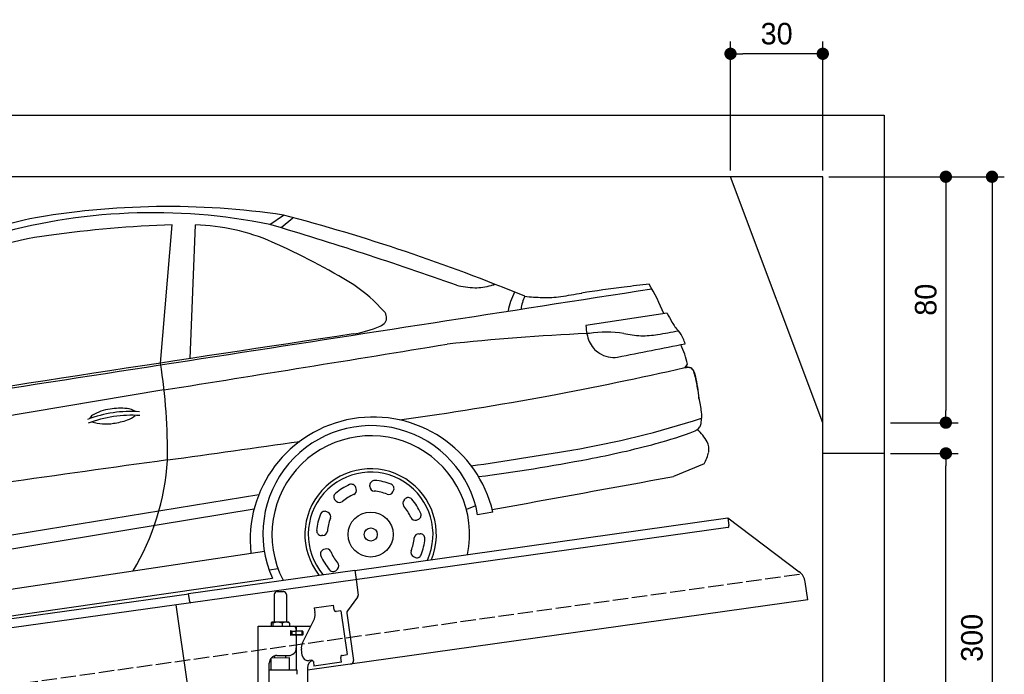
# Model space of a CAD drawing. Extents: x -511 to 5890, y -590 to 5161.
# Tile 5 of 5: x 2690 to 5890, y 3031 to 5161. Entities that reach past the tile are written whole.
import ezdxf

# ---------------------------------------------------------------- set-up
doc = ezdxf.new("R2010")
doc.units = 0
doc.header["$LTSCALE"] = 10
doc.header["$MEASUREMENT"] = 0
doc.linetypes.add('GEN3', pattern=[6.25, 5, -1.25])
doc.layers.get('0').update_dxf_attribs({"linetype": 'CONTINUOUS'})
doc.layers.get('DEFPOINTS').update_dxf_attribs({"linetype": 'CONTINUOUS'})
for name, color, linetype in [('3', 6, 'GEN3'), ('AM_5', 3, 'CONTINUOUS'), ('CAR', 1, 'CONTINUOUS'), ('SICHTBARE_KANTEN_DIN_', 7, 'CONTINUOUS')]:
    doc.layers.add(name, color=color, linetype=linetype)
doc.layers.add('AM_0', color=7, linetype='CONTINUOUS', lineweight=30)
doc.dimstyles.new('KLAUS_DXF', dxfattribs={"dimscale": 20, "dimtxt": 3.5, "dimasz": 2, "dimexe": 2, "dimexo": 1, "dimgap": 1.5, "dimtad": 1, "dimlfac": 0.1, "dimdsep": 46, "dimtxsty": 'STANDARD', "dimblk": 'DOT', "dimcen": 2, "dimclrd": 256, "dimclre": 256, "dimclrt": 2, "dimadec": 0, "dimazin": 0, "dimtfac": 1, "dimtmove": 2, "dimatfit": 3, "dimfxl": 1, "dimtolj": 1, "dimarcsym": 0})

# ---------------------------------------------------------------- blocks, each defined once
blk = doc.blocks.new('_DOT')
at = {"color": 0, "linetype": 'ByBlock'}
blk.add_line((-0.5, 0), (-1, 0), dxfattribs=at)
at = {"color": 0, "linetype": 'ByBlock', "const_width": 0.5}
blk.add_lwpolyline([(-0.25, 0, 1), (0.25, 0, 1)], format="xyb", close=True, dxfattribs=at)
blk = doc.blocks.new('*D8')
at = {"layer": 'AM_5', "lineweight": -2, "transparency": 16777216}
for p, q in [((5000, 4670), (5000, 5090)), ((5300, 4670), (5300, 5090)), ((5260, 5050), (5040, 5050))]:
    blk.add_line(p, q, dxfattribs=at)
at = {"layer": 'DEFPOINTS', "color": 0, "transparency": 16777216}
for p in [(5000, 5050), (5000, 4650), (5300, 4650)]:
    blk.add_point(p, dxfattribs=at)
at = {"layer": 'AM_5', "lineweight": -2, "transparency": 16777216, "xscale": 40, "yscale": 40, "zscale": 40, "rotation": 180}
blk.add_blockref('_DOT', (5000, 5050), dxfattribs=at)
at = {"layer": 'AM_5', "lineweight": -2, "transparency": 16777216, "xscale": 40, "yscale": 40, "zscale": 40}
blk.add_blockref('_DOT', (5300, 5050), dxfattribs=at)
at = {"layer": 'AM_5', "color": 2, "transparency": 16777216, "insert": (5150, 5115), "char_height": 70, "attachment_point": 5}
blk.add_mtext('\\A1;30', dxfattribs=at)
blk = doc.blocks.new('*D9')
at = {"layer": 'AM_5', "lineweight": -2, "transparency": 16777216}
for p, q in [((5320, 4650), (5740, 4650)), ((5700, 4610), (5700, 3890)), ((5520, 3850), (5740, 3850))]:
    blk.add_line(p, q, dxfattribs=at)
at = {"layer": 'DEFPOINTS', "color": 0, "transparency": 16777216}
for p in [(5300, 4650), (5500, 3850), (5700, 3850)]:
    blk.add_point(p, dxfattribs=at)
at = {"layer": 'AM_5', "lineweight": -2, "transparency": 16777216, "xscale": 40, "yscale": 40, "zscale": 40}
for p, rotation in [((5700, 4650), 90), ((5700, 3850), 270)]:
    blk.add_blockref('_DOT', p, dxfattribs=dict(at, rotation=rotation))
at = {"layer": 'AM_5', "color": 2, "transparency": 16777216, "insert": (5635, 4250), "char_height": 70, "attachment_point": 5, "rotation": 90}
blk.add_mtext('\\A1;80', dxfattribs=at)
blk = doc.blocks.new('*D10')
at = {"layer": 'AM_5', "lineweight": -2, "transparency": 16777216}
for p, q in [((5520, 3750), (5740, 3750)), ((5700, 1690), (5700, 3710)), ((5780, 1650), (5660, 1650))]:
    blk.add_line(p, q, dxfattribs=at)
at = {"layer": 'DEFPOINTS', "color": 0, "transparency": 16777216}
for p in [(5500, 3750), (5700, 3750), (5800, 1650)]:
    blk.add_point(p, dxfattribs=at)
at = {"layer": 'AM_5', "lineweight": -2, "transparency": 16777216, "xscale": 40, "yscale": 40, "zscale": 40}
for p, rotation in [((5700, 3750), 90), ((5700, 1650), 270)]:
    blk.add_blockref('_DOT', p, dxfattribs=dict(at, rotation=rotation))
at = {"layer": 'AM_5', "color": 2, "transparency": 16777216, "insert": (5635, 2700), "char_height": 70, "attachment_point": 5, "rotation": 90}
blk.add_mtext('\\A1;210', dxfattribs=at)
blk = doc.blocks.new('*D12')
at = {"layer": 'AM_5', "lineweight": -2, "transparency": 16777216}
for p, q in [((5320, 4650), (5890, 4650)), ((5850, 4610), (5850, 1690)), ((5820, 1650), (5890, 1650))]:
    blk.add_line(p, q, dxfattribs=at)
at = {"layer": 'DEFPOINTS', "color": 0, "transparency": 16777216}
for p in [(5300, 4650), (5800, 1650), (5850, 1650)]:
    blk.add_point(p, dxfattribs=at)
at = {"layer": 'AM_5', "lineweight": -2, "transparency": 16777216, "xscale": 40, "yscale": 40, "zscale": 40}
for p, rotation in [((5850, 4650), 90), ((5850, 1650), 270)]:
    blk.add_blockref('_DOT', p, dxfattribs=dict(at, rotation=rotation))
at = {"layer": 'AM_5', "color": 2, "transparency": 16777216, "insert": (5785, 3150), "char_height": 70, "attachment_point": 5, "rotation": 90}
blk.add_mtext('\\A1;300', dxfattribs=at)
blk = doc.blocks.new('OG_Car')
at = {"layer": 'CAR'}
for p, q in [((41166.2, 2654.6), (41211, 2684.6)), ((41203.4, 2645), (41241.4, 2676.3)), ((40810.9, 2203.4), (40848.9, 2653.6)), ((40907.6, 2218.1), (40924.6, 2653.5)), ((42457.7, 2366.3), (42193.5, 2325.6)), ((42516.2, 2189.8), (42523.7, 2200.2)), ((40821.6, 2116.2), (40124.3, 1999.9)), ((42578.1, 1875.5), (42478.2, 1834.8)), ((41447.2, 1794.5), (41445.7, 1799.1)), ((41491.6, 1801.8), (41491.6, 1806.6)), ((39125.7, 1448.4), (41130.5, 1775.8)), ((41566.1, 1784.4), (41568.3, 1788.7)), ((41602.7, 1758.2), (41606, 1761.6)), ((39145.8, 1404.3), (41115.3, 1729.3)), ((41382.2, 1754.2), (41378.8, 1757.6)), ((41835.3, 1739.3), (41805.1, 1727.5)), ((41356, 1717.6), (41351.7, 1719.8)), ((41891.4, 1718.8), (41841.8, 1709.8)), ((41643, 1693.2), (41647.6, 1694.7)), ((41338.6, 1643.2), (41333.7, 1643.1)), ((41650.3, 1648.8), (41655.1, 1648.8)), ((39135.8, 1290.3), (41148.6, 1591.4)), ((41345.9, 1598.7), (41341.3, 1597.3)), ((41632.9, 1574.3), (41637.1, 1572.1)), ((41164.2, 1530.8), (41192.9, 1535)), ((41386.2, 1533.8), (41382.8, 1530.3)), ((39131.4, 1208.8), (41175.2, 1503.7))]:
    blk.add_line(p, q, dxfattribs=at)
for centre, radius in [((41494, 1646.1), 73.2), ((41494.4, 1646), 21.3)]:
    blk.add_circle(centre, radius, dxfattribs=at)
for centre, radius, start, end in [((40787.4, 797.2), 1895.7, 78.4734, 106.4168), ((40835, 150), 2562.9, 81.5733, 100.0967), ((42028, -3910.4), 6785.4, 104.00676, 105.22463), ((39644.5, -3258.9), 6147, 67.52011, 75.24009), ((40977.1, -1180.5), 3836.2, 91.9152, 97.9216), ((40901.7, 1968.1), 685.8, 66.5954, 88.0845), ((37588.9, -9372.4), 12547.8, 70.52132, 73.43551), ((40627.2, 1328.3), 1303.2, 97.8841, 114.5827), ((40209.9, 432.6), 2369.8, 58.7524, 65.9914), ((-388335.4, 2776595.5), 2807391.9, 278.7671786, 278.8258582), ((41112.4, 1991.1), 570.4, 41.8278, 55.0418), ((41840.6, 2721.3), 272.7, 255.6507, 268.2195), ((41828.4, 2666.8), 218.1, 271.0013, 285.1089), ((41733.5, 3073.6), 635.7, 283.8077, 284.8913), ((42181.9, 2324.6), 246.2, 153.5908, 168.6225), ((42787.2, -1381.3), 3860.7, 96.979, 99.0546), ((44048.5, -11463.1), 14021.1, 96.75551, 97.08951), ((41661.8, 2028.9), 854.4, 23.1414, 30.3464), ((42105.7, 2366.6), 123.5, 153.8255, 173.8865), ((42090.6, 3405.3), 988.9, 264.4453, 267.7944), ((42064.4, 2760.1), 343.2, 268.0121, 277.9932), ((31961.2, 64749.1), 63150.1, 279.250063, 279.312415), ((41517.5, 2351.2), 28.5, 326.6948, 45.5862), ((43289.7, 2787.9), 932.7, 206.8717, 208.9266), ((42631.6, 2432.2), 184.8, 211.1131, 221.9737), ((41379, 2667.2), 373.2, 278.7545, 293.0057), ((41504.7, 2369.2), 49.7, 293.9318, 317.4421), ((42369.2, 2336.1), 176, 183.4384, 200.8226), ((42044.8, 4644.5), 2378.7, 279.2386, 280.8892), ((42414.3, 2242.4), 103.8, 23.2224, 39.6782), ((77109.3, -235613), 240571, 98.527454, 98.933431), ((42528.7, -5059.5), 7366.8, 92.58, 96.12795), ((57795, -297439.2), 300144.6, 92.977366, 92.978876), ((42281.4, 2307.8), 84, 204.0356, 237.7844), ((42259.3, 1918.9), 385.2, 81.4579, 98.1047), ((42393, 2672.6), 380.5, 258.406, 266.8989), ((42376, 2609.3), 316.7, 269.3498, 279.2242), ((42210.7, 2152.7), 326.3, 20.3988, 23.6039), ((-18339.1, 370641.1), 373243.3, 279.120093, 279.263264), ((16684.2, 132821.5), 133086.2, 281.095805, 281.192252), ((42211, 2131.8), 320.1, 12.3395, 24.3323), ((42283.8, 2305.5), 83.4, 235.9356, 278.9037), ((39060.2, 1921.1), 1773.3, 358.8656, 9.1607), ((39652.3, 14831.6), 12962.7, 280.76478, 282.76176), ((42523.8, 2155.2), 34.9, 71.566, 103.4093), ((42523.6, 2169.9), 21.6, 18.4713, 58.4523), ((42387.3, 2119.3), 166.9, 12.0913, 20.0375), ((42001.4, 2030.4), 562.9, 6.0638, 12.6821), ((39677.7, 15418.1), 13534.8, 278.11382, 280.19542), ((42234.4, 2006.6), 337.2, 6.5244, 14.2924), ((40662.4, 1919.2), 135.6, 96.5987, 122.2754), ((40682.5, 1849.4), 207.5, 84.5734, 99.9097), ((40694.8, 1994), 62.5, 56.5479, 83.2076), ((40714.6, 1650.3), 396.1, 85.9751, 110.7949), ((40716, 1637.8), 396.1, 85.9751, 110.7949), ((40601, 2014.9), 21.9, 119.8588, 158.0283), ((40631.3, 2215.5), 209.4, 277.2516, 290.2113), ((40681.3, 2084.2), 68.9, 288.9172, 312.8631), ((41502.1, 1628.4), 399.7, 13.0725, 186.2584), ((41662.6, 4810.9), 2930.5, 279.5084, 288.0356), ((42420.2, 2030.8), 149.9, 352.0856, 5.4019), ((40632.5, 2158), 152.3, 252.8392, 279.5422), ((41495.5, 1648.7), 351.6, 10.0084, 204.3537), ((42485.1, 2083.5), 118.8, 302.354, 306.6867), ((42538.6, 2012.3), 29.8, 306.0144, 330.4854), ((42404.3, 1837.6), 213.9, 30.8659, 44.7636), ((42526.5, 2017), 42.7, 333.1681, 350.8574), ((41494.4, 1646), 321.3, 348.3045, 207.5062), ((42056.1, 3284.5), 1391.5, 285.2274, 290.7316), ((-84239.5, 890081.5), 896956, 278.015522, 278.0432779), ((40239.4, 12978.7), 11221.3, 278.10244, 279.7937), ((41666.8, 4750.9), 2908.7, 280.5724, 285.036), ((42544.8, 1924), 48.9, 348.8421, 28.4189), ((57230.5, -117387.7), 120398, 97.827575, 98.084182), ((41128.9, 7416.4), 5627.8, 277.307, 280.977), ((42437.4, 1951), 159.6, 331.7819, 346.7489), ((40047.8, 1934.1), 786.9, 328.8898, 356.5236), ((41494, 1646.1), 213.7, 337.5212, 218.1683), ((41494, 1646.1), 202.8, 335.6764, 219.9898), ((-91710, 736222.4), 746546.5, 280.3089786, 280.3549222), ((41494.4, 1646), 176.4, 112.9677, 130.6913), ((41431.4, 1794.6), 15, 17.6354, 112.9677), ((41432.9, 1790), 15, 293.1313, 17.6354), ((41506.6, 1806.9), 15, 85.6913, 181.0236), ((41506.6, 1802.1), 15, 181.0236, 265.5277), ((41494.4, 1646), 176.4, 67.9677, 85.6913), ((41555, 1795.6), 15, 332.6354, 67.9677), ((41389.2, 1768.4), 15, 130.6913, 226.0236), ((41494.4, 1646), 141.6, 113.1313, 130.5277), ((41494.4, 1646), 141.6, 68.1313, 85.5277), ((41552.8, 1791.3), 15, 248.1313, 332.6354), ((41616.8, 1751.2), 15, 40.6913, 136.0236), ((41494.4, 1646), 176.4, 22.9677, 40.6913), ((41392.7, 1765), 15, 226.0236, 310.5277), ((41613.5, 1747.7), 15, 136.0236, 220.5277), ((41494.4, 1646), 141.6, 23.1313, 40.5277), ((41494.4, 1646), 176.4, 157.9677, 175.6913), ((41344.8, 1706.5), 15, 62.6354, 157.9677), ((41494.4, 1646), 141.6, 158.1313, 175.5277), ((41349.1, 1704.3), 15, 338.1313, 62.6354), ((41638.5, 1707.5), 15, 203.1313, 287.6354), ((41643, 1708.9), 15, 287.6354, 22.9677), ((41333.5, 1658.1), 15, 175.6913, 271.0236), ((41338.3, 1658.2), 15, 271.0236, 355.5277), ((41494.4, 1646), 141.6, 338.1313, 355.5277), ((41650.6, 1633.8), 15, 91.0236, 175.5277), ((41655.4, 1633.8), 15, 355.6913, 91.0236), ((41494.4, 1646), 176.4, 337.9677, 355.6913), ((41345.8, 1583), 15, 107.6354, 202.9677), ((41494.4, 1646), 176.4, 202.9677, 220.6913), ((41350.4, 1584.4), 15, 23.1313, 107.6354), ((41494.4, 1646), 141.6, 203.1313, 220.5277), ((41639.8, 1587.6), 15, 158.1313, 242.6354), ((41644, 1585.4), 15, 242.6354, 337.9677), ((41375.4, 1544.2), 15, 316.0236, 40.5277), ((41372, 1540.7), 15, 220.6913, 316.0236)]:
    blk.add_arc(centre, radius, start, end, dxfattribs=at)
blk.add_open_spline([(41950.6, 2284.7), (41950.6, 2284.7), (41950.6, 2284.7), (41950.6, 2284.7)], degree=3, dxfattribs=at)
blk.add_open_spline([(42515.4, 2189.1), (42522.4, 2190), (42540, 2192.2), (42554.3, 2144.8), (42558.3, 2112.9), (42561.2, 2089.9)], degree=3, knots=[0, 0, 0, 0, 19.074298, 48.057563, 122.285582, 122.285582, 122.285582, 122.285582], dxfattribs=at)

msp = doc.modelspace()

# ---------------------------------------------------------------- linework, layer by layer
for p, q in [((-199.991, 4850), (5499.993, 4850)), ((5499.993, 4850), (5499.993, 1650)), ((5300, 4650), (0, 4650)), ((5300, 3850), (5000, 4650)), ((5300, -100), (5300, 4650)), ((5499.993, 3750), (5300, 3750)), ((3778.536, 3369.409), (4991.614, 3539.896)), ((4991.614, 3539.896), (4995.093, 3515.139)), ((4991.614, 3539.896), (5223.551, 3365.119)), ((4990.838, 3509.492), (3779.74, 3339.283)), ((3238.7, 3294.55), (3778.396, 3370.399)), ((3778.396, 3370.399), (3782.711, 3339.701)), ((3779.74, 3339.283), (3245.986, 3264.269)), ((3782.711, 3339.701), (3789.789, 3289.338)), ((5251.225, 3273.433), (5242.973, 3332.146)), ((3526.724, 3300.64), (3546.724, 3300.64)), ((760, 2945.181), (3238.84, 3293.559)), ((3242.597, 3266.822), (3238.7, 3294.55)), ((3516.724, 3290.64), (3516.724, 3200.64)), ((3556.724, 3290.64), (3556.724, 3200.64)), ((5251.225, 3273.433), (3624.724, 3044.844)), ((3787.873, 3281.928), (3754.559, 3237.719)), ((3245.986, 3264.269), (760, 2914.886)), ((3234.638, 3000.119), (3198.453, 3257.589)), ((3646.667, 3247.873), (3709.054, 3256.641)), ((3646.667, 3247.873), (3648.894, 3232.029)), ((3711.28, 3240.797), (3709.054, 3256.641)), ((3711.28, 3240.797), (3711.42, 3239.807)), ((3717.067, 3235.551), (3718.057, 3235.69)), ((3733.901, 3237.917), (3718.057, 3235.69)), ((3733.901, 3237.917), (3753.942, 3095.319)), ((3527.505, 3200.64), (3509.532, 3200.64)), ((3554.552, 3200.64), (3527.505, 3200.64)), ((3564.224, 3200.64), (3554.552, 3200.64)), ((3608.539, 3133.529), (3646.01, 3207.069)), ((3649.484, 3227.83), (3648.894, 3232.029)), ((3752.643, 3230.309), (3774.334, 3075.968)), ((3464.724, 3187.64), (3636.11, 3187.64)), ((3464.724, 2807.64), (3464.724, 3187.64)), ((3506.807, 3198.184), (3506.807, 3187.64)), ((3512.547, 3198.184), (3512.547, 3187.64)), ((3542.464, 3198.184), (3542.464, 3187.64)), ((3566.641, 3198.184), (3566.641, 3187.64)), ((3573.37, 3171.64), (3569.724, 3171.64)), ((3570.724, 3161.785), (3570.724, 3168.994)), ((3573.37, 3171.64), (3585.724, 3171.64)), ((3573.724, 3171.64), (3573.724, 3159.64)), ((3587.724, 3171.64), (3585.724, 3171.64)), ((3587.724, 3171.64), (3588.724, 3171.64)), ((3588.724, 3177.64), (3588.724, 3174.64)), ((3589.448, 3171.64), (3588.724, 3171.64)), ((3588.724, 3159.64), (3588.724, 3171.64)), ((3607.001, 3171.64), (3589.448, 3171.64)), ((3589.724, 3172.14), (3589.724, 3187.64)), ((3608.724, 3172.14), (3589.724, 3172.14)), ((3607.001, 3171.64), (3607.724, 3171.64)), ((3607.724, 3159.64), (3607.724, 3171.64)), ((3609.724, 3171.14), (3609.724, 3160.14)), ((3607.724, 3159.64), (3569.858, 3159.64)), ((3585.724, 3159.14), (3573.37, 3159.14)), ((3588.724, 3156.14), (3588.724, 3117.64)), ((3589.724, 3044.659), (3589.724, 3159.14)), ((3608.724, 3159.14), (3589.724, 3159.14)), ((3607.848, 3092.963), (3605.065, 3112.769)), ((3566.722, 3084.641), (3506.722, 3083.885)), ((3506.724, 3044.688), (3506.722, 3083.885)), ((3518.732, 3084.037), (3518.724, 3091.64)), ((3525.724, 3092.64), (3563.724, 3092.64)), ((3554.726, 3084.49), (3554.724, 3092.64)), ((3566.722, 3044.643), (3566.722, 3084.641)), ((3638.359, 3077.055), (3630.437, 3075.941)), ((3644.006, 3072.799), (3646.094, 3057.945)), ((3732.852, 3087.305), (3732.991, 3086.315)), ((3735.218, 3070.471), (3732.991, 3086.315)), ((3738.098, 3093.092), (3737.108, 3092.953)), ((3738.098, 3093.092), (3753.942, 3095.319)), ((3500.724, 2810.64), (3500.724, 3067.64)), ((3591.724, 3044.643), (3500.724, 3044.643)), ((3591.725, 3031.375), (3591.724, 3044.643)), ((3624.724, 3052.64), (3624.724, 1944.272)), ((3735.218, 3070.471), (3646.094, 3057.945))]:
    msp.add_line(p, q)
msp.add_polyline3d([(3644.003, 3072.803, 0), (3644.003, 3072.803, 0), (3644.003, 3072.813, 0), (3644.003, 3072.823, 0), (3644.003, 3072.833, 0), (3644.003, 3072.833, 0), (3644.003, 3072.843, 0), (3644.003, 3072.853, 0), (3643.993, 3072.863, 0), (3643.993, 3072.863, 0), (3643.993, 3072.873, 0), (3643.993, 3072.883, 0), (3643.993, 3072.893, 0), (3643.993, 3072.903, 0), (3643.993, 3072.903, 0), (3643.993, 3072.913, 0), (3643.983, 3072.923, 0), (3643.983, 3072.933, 0), (3643.983, 3072.933, 0), (3643.983, 3072.943, 0), (3643.983, 3072.953, 0), (3643.983, 3072.963, 0), (3643.983, 3072.963, 0), (3643.983, 3072.973, 0), (3643.973, 3072.983, 0), (3643.973, 3072.993, 0), (3643.973, 3073.003, 0), (3643.973, 3073.003, 0), (3643.973, 3073.013, 0), (3643.973, 3073.023, 0), (3643.973, 3073.033, 0), (3643.963, 3073.033, 0), (3643.963, 3073.043, 0), (3643.963, 3073.053, 0), (3643.963, 3073.063, 0), (3643.963, 3073.063, 0), (3643.963, 3073.073, 0), (3643.953, 3073.083, 0), (3643.953, 3073.093, 0), (3643.953, 3073.103, 0), (3643.953, 3073.103, 0), (3643.953, 3073.113, 0), (3643.953, 3073.123, 0), (3643.953, 3073.133, 0), (3643.943, 3073.133, 0), (3643.943, 3073.143, 0), (3643.943, 3073.153, 0), (3643.943, 3073.163, 0), (3643.943, 3073.163, 0), (3643.943, 3073.173, 0), (3643.933, 3073.183, 0), (3643.933, 3073.193, 0), (3643.933, 3073.203, 0), (3643.933, 3073.203, 0), (3643.933, 3073.213, 0), (3643.933, 3073.223, 0), (3643.923, 3073.233, 0), (3643.923, 3073.233, 0), (3643.923, 3073.243, 0), (3643.923, 3073.253, 0), (3643.923, 3073.263, 0), (3643.913, 3073.273, 0), (3643.913, 3073.273, 0), (3643.913, 3073.283, 0), (3643.913, 3073.293, 0), (3643.913, 3073.303, 0), (3643.903, 3073.303, 0), (3643.903, 3073.313, 0), (3643.903, 3073.323, 0), (3643.903, 3073.333, 0), (3643.903, 3073.333, 0), (3643.903, 3073.343, 0), (3643.893, 3073.353, 0), (3643.893, 3073.363, 0), (3643.893, 3073.373, 0), (3643.893, 3073.373, 0), (3643.893, 3073.383, 0), (3643.883, 3073.393, 0), (3643.883, 3073.403, 0), (3643.883, 3073.403, 0), (3643.883, 3073.413, 0), (3643.873, 3073.423, 0), (3643.873, 3073.433, 0), (3643.873, 3073.433, 0), (3643.873, 3073.443, 0), (3643.873, 3073.453, 0), (3643.863, 3073.463, 0), (3643.863, 3073.473, 0), (3643.863, 3073.473, 0), (3643.863, 3073.483, 0), (3643.863, 3073.493, 0), (3643.853, 3073.503, 0), (3643.853, 3073.503, 0), (3643.853, 3073.513, 0), (3643.853, 3073.523, 0), (3643.843, 3073.533, 0), (3643.843, 3073.533, 0), (3643.843, 3073.543, 0), (3643.843, 3073.553, 0), (3643.833, 3073.563, 0), (3643.833, 3073.573, 0), (3643.833, 3073.573, 0), (3643.833, 3073.583, 0), (3643.833, 3073.593, 0), (3643.823, 3073.603, 0), (3643.823, 3073.603, 0), (3643.823, 3073.613, 0), (3643.823, 3073.623, 0), (3643.813, 3073.633, 0), (3643.813, 3073.633, 0), (3643.813, 3073.643, 0), (3643.813, 3073.653, 0), (3643.803, 3073.663, 0), (3643.803, 3073.673, 0), (3643.803, 3073.673, 0), (3643.803, 3073.683, 0), (3643.793, 3073.693, 0), (3643.793, 3073.703, 0), (3643.793, 3073.703, 0), (3643.793, 3073.713, 0), (3643.783, 3073.723, 0), (3643.783, 3073.733, 0), (3643.783, 3073.733, 0), (3643.773, 3073.743, 0), (3643.773, 3073.753, 0), (3643.773, 3073.763, 0), (3643.773, 3073.763, 0), (3643.763, 3073.773, 0)])
for centre, radius, start, end in [((4990.142, 3514.443), 5, 278, 8), ((5193.46, 3325.187), 50, 8, 53), ((3526.724, 3290.64), 10, 90, 180), ((3546.724, 3290.64), 10, 0, 90), ((3779.886, 3287.946), 10, 323, 8), ((3716.371, 3240.503), 5, 188, 278), ((3762.545, 3231.701), 10, 143, 188), ((3510.046, 3197.934), 2.754, 100.76608, 142.434274), ((3509.589, 3198.547), 2.094, 44.84476, 91.561935), ((3527.414, 3153.271), 47.367, 71.474333, 108.335359), ((3554.481, 3169.304), 31.336, 67.161985, 112.719952), ((3561.191, 3195.234), 6.199, 28.413387, 60.706774), ((3614.824, 3222.959), 35, 333, 8), ((3515.193, 3193.096), 9.808, 138.356376, 148.753006), ((3505.549, 3194.088), 8.108, 30.33762, 47.053163), ((3570.724, 3171.64), 1, 48.590378, 221.409622), ((3567.724, 3168.994), 3, 0, 41.409622), ((3573.37, 3174.64), 3, 228.590378, 270), ((3578.724, 3177.64), 10, 0, 90), ((3585.724, 3174.64), 3, 270, 0), ((3608.724, 3171.14), 1, 0, 90), ((3570.724, 3159.14), 1, 138.590378, 311.409622), ((3567.724, 3161.785), 3, 318.590378, 0), ((3573.37, 3156.14), 3, 90, 131.409622), ((3585.724, 3156.14), 3, 0, 90), ((3608.724, 3160.14), 1, 270, 0), ((3563.724, 3117.64), 25, 270, 0), ((3639.724, 3117.64), 35, 153, 188), ((3525.724, 3067.64), 25, 90, 180), ((3627.654, 3095.747), 20, 188, 278), ((3649.724, 3052.64), 25, 108.64725, 180), ((3639.055, 3072.103), 5, 19.536959, 98), ((3737.804, 3088.001), 5, 98, 188), ((3764.431, 3074.576), 10, 278, 8)]:
    msp.add_arc(centre, radius, start, end)
at = {"layer": '3'}
msp.add_line((223.409, 2654.675), (5230.817, 3358.42), dxfattribs=at)
at = {"layer": 'SICHTBARE_KANTEN_DIN_'}
msp.add_arc((3245.568, 3267.24), 3, 188, 278, dxfattribs=at)

# ---------------------------------------------------------------- block references
at = {"layer": 'AM_0'}
msp.add_blockref('OG_Car', (-37663.679, 1840.11), dxfattribs=at)

# ---------------------------------------------------------------- dimensions: what is measured, and where the dimension line sits
at = {"layer": 'AM_5'}
dim = msp.add_linear_dim(base=(5000, 5050), p1=(5300, 4650), p2=(5000, 4650), dimstyle='KLAUS_DXF', override={"dimtzin": 7}, dxfattribs=at)
dim.commit()
dim.dimension.update_dxf_attribs({"geometry": '*D8', "text_midpoint": (5150, 5115)})
for base, p1, p2, picture, middle in [((5699.993, 3850), (5300, 4650), (5499.993, 3850), '*D9', (5634.993, 4250)), ((5699.993, 3750), (5800, 1650), (5499.993, 3750), '*D10', (5634.993, 2700))]:
    dim = msp.add_linear_dim(base=base, p1=p1, p2=p2, angle=90, dimstyle='KLAUS_DXF', override={"dimtzin": 7}, dxfattribs=at)
    dim.commit()
    dim.dimension.update_dxf_attribs({"geometry": picture, "text_midpoint": middle})
dim = msp.add_linear_dim(base=(5849.993, 1650), p1=(5300, 4650), p2=(5800, 1650), angle=90, dimstyle='KLAUS_DXF', dxfattribs=at)
dim.commit()
dim.dimension.update_dxf_attribs({"geometry": '*D12', "text_midpoint": (5784.993, 3150)})

doc.saveas('drawing.dxf')
